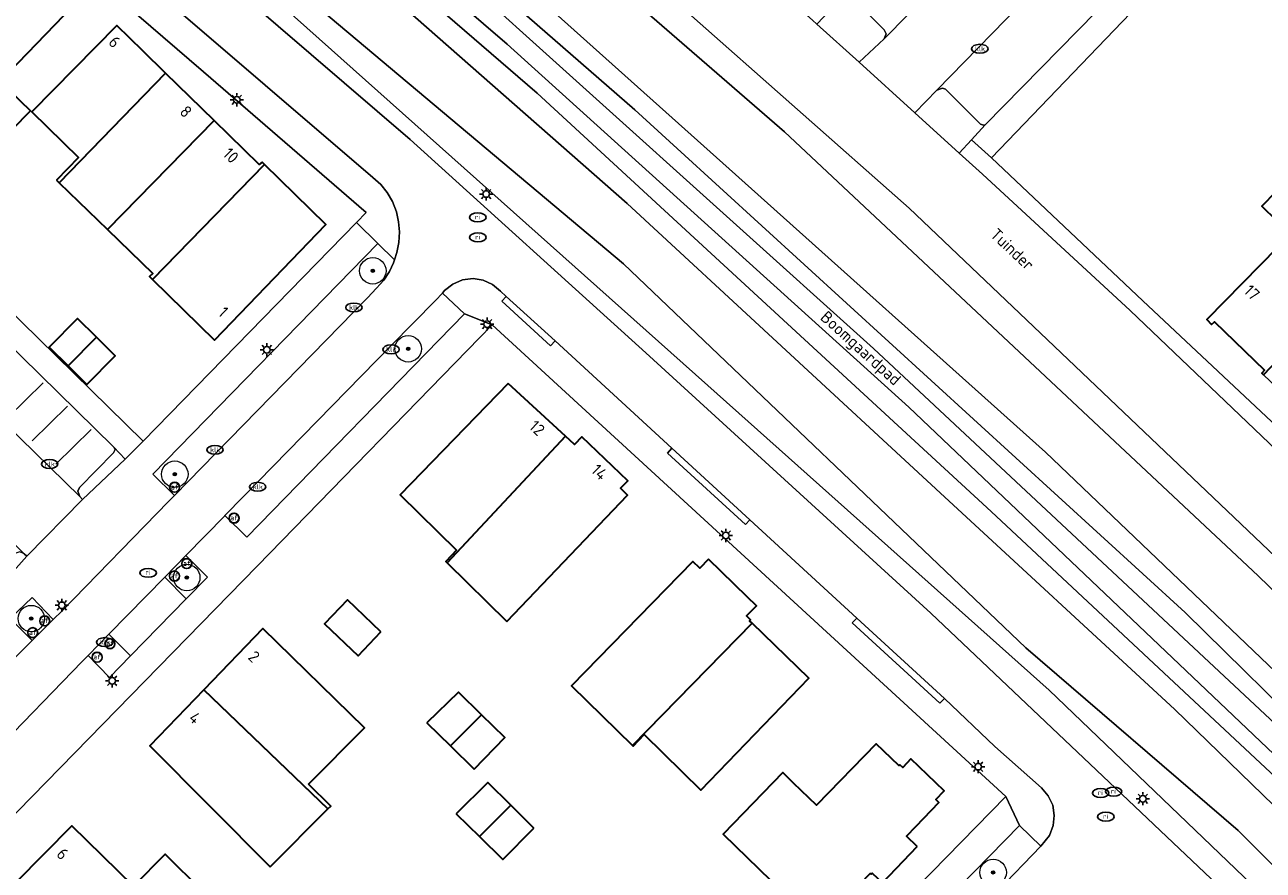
# Model space of a CAD drawing. Header units: metres. Extents: x 103671 to 105190, y 427150 to 429171.
# Tile 214 of 256: x 104198 to 104291, y 428306 to 428370. Entities that reach past the tile are written whole.
import ezdxf
from ezdxf.enums import TextEntityAlignment as Align

# ---------------------------------------------------------------- set-up
doc = ezdxf.new("R2010")
doc.units = ezdxf.units.M
for name, color, linetype, lineweight in [('B-WE-GR-BEPLANTING_CULTUUR_HEESTERS-GV', 253, 'Continuous', 18), ('B-WE-GR-BEPLANTING_CULTUUR_VASTE PLANTENVAK-GV', 253, 'Continuous', 18), ('B-WE-GR-BOOM-S', 253, 'Continuous', 25), ('B-WE-GR-BOOMTEELT-GV', 253, 'Continuous', 13), ('B-WE-IE-MEUBILAIR-S', 253, 'Continuous', 25), ('B-WE-OG-BEBOUWING-GV', 253, 'Continuous', 35), ('B-WE-OG-BEBOUWING-T18', 7, 'Continuous', 18), ('B-WE-OG-TERREIN_BEGROEID-GV', 253, 'Continuous', 18), ('B-WE-OG-TERREIN_ERF-GV', 253, 'Continuous', 18), ('B-WE-OG-TERREIN_OEVER-GV', 253, 'Continuous', 18), ('B-WE-OG-TOPOGRAFIE-T18', 7, 'Continuous', 18), ('B-WE-OG-WATER-GV', 253, 'Continuous', 18), ('B-WE-VH-ONVERHARD_ZAND-GV', 253, 'Continuous', 18), ('B-WE-VH-OPENVERHARDING-GV', 253, 'Continuous', 18), ('B-WE-VH-OPENVERHARDING_BETONELEMENT-GV', 253, 'Continuous', 18), ('B-WE-VH-OPENVERHARDING_BETONSTRAATSTEEN-GV', 253, 'Continuous', 18), ('B-WE-VH-OPENVERHARDING_TEGEL-GV', 253, 'Continuous', 18), ('B-WE-VW-MARKERING_PICTOGRAM-G', 253, 'Continuous', 18)]:
    doc.layers.add(name, color=color, linetype=linetype, lineweight=lineweight)
doc.styles.add('NLCS-ISO', font='NLCS-ISO.ttf')
doc.styles.add('NLCS-ISO-M500-T18', font='NLCS-ISO.ttf', dxfattribs={"height": 0.9})

# ---------------------------------------------------------------- blocks, each defined once
blk = doc.blocks.new('SIE-MEUBILAIR_PAAL_LICHTMAST-SO')
for points in [[(-0.62, 0), (-1, 0)], [(-0.71, 0.71), (-0.44, 0.44)], [(0, 1), (0, 0.62)], [(0.44, 0.44), (0.71, 0.71)], [(1, 0), (0.62, 0)], [(-0.71, -0.71), (-0.44, -0.44)], [(0, -0.62), (0, -1)], [(0.44, -0.44), (0.71, -0.71)]]:
    blk.add_lwpolyline(points)
blk.add_circle((0, 0), 0.5)
blk = doc.blocks.new('SIE-MEUBILAIR_PAAL_AFSLUITPAAL-SO')
blk.add_circle((0, 0), 0.75)
at = {"style": 'NLCS-ISO'}
blk.add_text('af', height=0.75, dxfattribs=at).set_placement((0, 0.05), align=Align.MIDDLE_CENTER)
blk = doc.blocks.new('SIE-MEUBILAIR_PUT_KOLK-SO')
blk.add_ellipse((0, 0), major_axis=(1.25, 0), ratio=0.54)
at = {"style": 'NLCS-ISO'}
blk.add_text('klk', height=0.75, dxfattribs=at).set_placement((0.03, 0), align=Align.MIDDLE_CENTER)
blk = doc.blocks.new('SIE-MEUBILAIR_PUT_RIOOLPUT-SO')
blk.add_ellipse((0, 0), major_axis=(1.25, 0), ratio=0.54)
at = {"style": 'NLCS-ISO'}
blk.add_text('ri', height=0.75, dxfattribs=at).set_placement((-0.04, 0.07), align=Align.MIDDLE_CENTER)
blk = doc.blocks.new('SGR-BOOM_GBKN-SO')
at = {"linetype": 'ByBlock', "lineweight": 18}
h = blk.add_hatch(color=0, dxfattribs=at)
h.dxf.hatch_style = 1
edge = h.paths.add_edge_path()
edge.add_arc((0, 0), 0.25, 0, 360)
at = {"color": 0, "linetype": 'ByBlock', "lineweight": 18}
for radius in [2, 0.25]:
    blk.add_circle((0, 0), radius, dxfattribs=at)
at = {"color": 0, "linetype": 'ByBlock', "lineweight": 18, "style": 'NLCS-ISO'}
blk.add_attdef('SOORT', (2.5, 0), '', height=1.5, dxfattribs=at)

msp = doc.modelspace()

# ---------------------------------------------------------------- linework, layer by layer
at = {"layer": 'B-WE-GR-BEPLANTING_CULTUUR_HEESTERS-GV', "flags": 128}
for points in [[(104205.088, 428337.545), (104204.243, 428338.458), (104204.327, 428338.279), (104204.225, 428338.037), (104201.645, 428335.417), (104201.509, 428335.13), (104201.667, 428334.713), (104201.857, 428334.504)], [(104197.661, 428330.202), (104197.664, 428330.205), (104197.449, 428330.394), (104197.128, 428330.545), (104196.751, 428330.401), (104194.175, 428327.752), (104193.95, 428327.665), (104193.746, 428327.739), (104194.652, 428326.842)]]:
    msp.add_lwpolyline(points, close=True, dxfattribs=at)
at = {"layer": 'B-WE-GR-BEPLANTING_CULTUUR_VASTE PLANTENVAK-GV', "flags": 128}
for points in [[(104259.739, 428372.866), (104259.842, 428373.065), (104257.417, 428370.497), (104260.625, 428367.617), (104262.515, 428369.368), (104262.678, 428369.746), (104262.514, 428370.069), (104259.865, 428372.729)], [(104266.927, 428365.645), (104266.514, 428365.497), (104264.836, 428363.767), (104268.204, 428360.72), (104269.129, 428361.743), (104270.153, 428362.875), (104270.049, 428362.837), (104269.813, 428362.924), (104267.167, 428365.557)], [(104225.479, 428352.652), (104224.201, 428353.893), (104207.196, 428336.423), (104208.817, 428334.803), (104223.423, 428349.775), (104224.118, 428350.497), (104224.66, 428351.11), (104225.083, 428351.763), (104225.41, 428352.425)], [(104230.758, 428348.552), (104229.098, 428350.133), (104228.585, 428349.574), (104225.232, 428346.169), (104214.049, 428334.715), (104212.649, 428333.283), (104214.29, 428331.643)], [(104209.716, 428326.978), (104211.317, 428328.621), (104209.683, 428330.246), (104208.098, 428328.625)], [(104196.4, 428325.48), (104198.062, 428323.811), (104199.661, 428325.409), (104198.058, 428327.089)], [(104203.863, 428324.29), (104202.289, 428322.679), (104203.913, 428321.031), (104205.512, 428322.667)], [(104274.367, 428308.237), (104272.748, 428309.825), (104254.695, 428291.33), (104256.348, 428289.765), (104271.074, 428304.828)]]:
    msp.add_lwpolyline(points, close=True, dxfattribs=at)
at = {"layer": 'B-WE-GR-BOOMTEELT-GV', "flags": 128}
for points in [[(104326.94, 428281.64), (104323.156, 428285.289), (104307.87, 428300.12), (104264.38, 428341.48), (104234.007, 428368.971), (104188.486, 428408.109), (104185.535, 428405.088)], [(104185.178, 428397.103), (104191.184, 428392.055), (104199.006, 428385.534), (104226.661, 428361.757), (104244.479, 428345.599), (104266.054, 428325.9), (104287.265, 428305.78), (104317.524, 428276.141), (104321.795, 428274.738), (104321.801, 428274.749), (104322.382, 428275.849), (104323.187, 428277.201), (104324.376, 428278.833), (104325.712, 428280.339), (104326.94, 428281.64)]]:
    msp.add_lwpolyline(points, dxfattribs=at)
msp.add_lwpolyline([(104270.615, 428333.586), (104295.215, 428310.587), (104310.315, 428295.679), (104322.518, 428284.081), (104323.261, 428282.329), (104322.871, 428280.124), (104321.576, 428278.654), (104318.838, 428278.075), (104315.251, 428280.275), (104306.881, 428288.689), (104294.018, 428301.801), (104275.011, 428320.058), (104249.19, 428343.131), (104211.386, 428376.912), (104194.621, 428390.722), (104191.315, 428393.303), (104189.199, 428396.148), (104189.023, 428398.375), (104189.398, 428399.787), (104190.698, 428400.868), (104192.02, 428401.154), (104194.158, 428400.912), (104196.869, 428399.28), (104236.259, 428365.265)], close=True, dxfattribs=at)
at = {"layer": 'B-WE-OG-BEBOUWING-GV', "flags": 128}
for points in [[(104187.681, 428368.138), (104192.487, 428363.44), (104191.332, 428362.293), (104193.857, 428359.783), (104197.933, 428363.927), (104195.638, 428366.142), (104201.174, 428371.878), (104196.153, 428376.793)], [(104199.894, 428358.667), (104200.099, 428358.469), (104208.135, 428366.791), (104206.426, 428368.459), (104204.454, 428370.392), (104198.037, 428363.846), (104201.56, 428360.393)], [(104203.764, 428354.93), (104211.826, 428363.187), (104208.135, 428366.791), (104200.099, 428358.469)], [(104207.153, 428351.159), (104215.643, 428359.865), (104215.453, 428360.051), (104215.227, 428359.867), (104211.826, 428363.187), (104203.764, 428354.93), (104207.201, 428351.611), (104206.935, 428351.372)], [(104215.643, 428359.865), (104207.153, 428351.159), (104211.858, 428346.571), (104220.282, 428355.328)], [(104292.317, 428353.615), (104286.938, 428348.117), (104287.292, 428347.748), (104287.513, 428347.96), (104291.296, 428344.299), (104291.096, 428344.054), (104291.218, 428343.937), (104300.497, 428353.665), (104300.412, 428353.747), (104300.356, 428353.688), (104296.287, 428357.569), (104296.455, 428357.745), (104294.199, 428359.897), (104291.099, 428356.715), (104293.271, 428354.59)], [(104200.772, 428344.625), (104202.916, 428346.793), (104201.481, 428348.212), (104199.337, 428346.043)], [(104202.916, 428346.793), (104200.772, 428344.625), (104202.207, 428343.206), (104204.351, 428345.375)], [(104234.071, 428343.29), (104225.893, 428334.85), (104230.176, 428330.654), (104229.348, 428329.797), (104229.452, 428329.695), (104238.407, 428339.29)], [(104233.977, 428325.265), (104243.107, 428334.826), (104242.565, 428335.343), (104243.115, 428335.919), (104239.638, 428339.239), (104239.087, 428338.662), (104238.407, 428339.29), (104229.452, 428329.695)], [(104249.236, 428329.976), (104248.57, 428329.294), (104248.051, 428329.801), (104238.858, 428320.382), (104243.486, 428315.865), (104252.529, 428325.123), (104252.332, 428325.315), (104252.409, 428325.387), (104252.11, 428325.681), (104252.854, 428326.444), (104252.161, 428327.121)], [(104224.441, 428324.477), (104221.911, 428326.9), (104220.178, 428325.089), (104222.72, 428322.655)], [(104218.971, 428312.944), (104223.196, 428317.217), (104215.514, 428324.736), (104211.046, 428320.093), (104220.425, 428311.067), (104220.645, 428311.289)], [(104243.486, 428315.865), (104243.52, 428315.832), (104244.351, 428316.692), (104248.638, 428312.5), (104256.812, 428320.958), (104252.529, 428325.123)], [(104216.076, 428306.678), (104220.425, 428311.067), (104211.046, 428320.093), (104206.959, 428315.846)], [(104227.909, 428317.587), (104229.703, 428315.833), (104232.061, 428318.192), (104230.306, 428319.917)], [(104231.497, 428314.079), (104233.816, 428316.468), (104232.061, 428318.192), (104229.703, 428315.833)], [(104265.024, 428308.224), (104264.205, 428309.006), (104264.932, 428309.766), (104266.65, 428311.564), (104266.418, 428311.788), (104267.049, 428312.442), (104264.547, 428314.86), (104263.932, 428314.212), (104263.696, 428314.414), (104263.625, 428314.349), (104261.908, 428316.007), (104257.413, 428311.343), (104255.672, 428313.02), (104254.844, 428313.818), (104250.331, 428309.154), (104257.546, 428302.146), (104261.461, 428306.188), (104261.535, 428306.12), (104261.626, 428306.202), (104262.387, 428305.464)], [(104230.151, 428310.707), (104231.915, 428308.968), (104234.264, 428311.351), (104232.524, 428313.079)], [(104236.004, 428309.622), (104234.264, 428311.351), (104231.915, 428308.968), (104233.678, 428307.229)], [(104196.834, 428305.486), (104196.758, 428305.563), (104196.59, 428305.39), (104205.848, 428296.198), (104210.308, 428300.69), (104208.659, 428302.335), (104210.983, 428304.809), (104208.116, 428307.639), (104205.734, 428305.212), (104201.054, 428309.791)]]:
    msp.add_lwpolyline(points, close=True, dxfattribs=at)
at = {"layer": 'B-WE-OG-TERREIN_BEGROEID-GV', "flags": 128}
for points in [[(104189.598, 428409.247), (104229.106, 428375.324), (104261.707, 428345.942), (104294.033, 428315.724), (104325.082, 428285.666)], [(104309.316, 428302.889), (104295.753, 428315.651), (104285.284, 428325.951), (104243.648, 428364.013), (104219.349, 428385.198), (104199.563, 428401.679), (104197.017, 428403.609)]]:
    msp.add_lwpolyline(points, dxfattribs=at)
at = {"layer": 'B-WE-OG-TERREIN_ERF-GV', "flags": 128}
for points in [[(104301.784, 428392.649), (104287.325, 428377.773), (104270.639, 428360.377), (104282.1, 428349.528), (104297.531, 428335.05)], [(104192.106, 428230.458), (104218.963, 428257.954), (104239.197, 428278.725), (104271.719, 428311.999), (104232.873, 428347.714), (104215.094, 428329.458), (104202.346, 428316.412), (104174.329, 428287.73)]]:
    msp.add_lwpolyline(points, dxfattribs=at)
for points in [[(104191.297, 428383.862), (104190.603, 428384.282), (104189.948, 428384.396), (104189.806, 428384.421), (104189.08, 428384.221), (104188.448, 428383.763), (104174.894, 428369.881), (104206.452, 428338.918), (104222.59, 428355.464), (104223.323, 428356.216), (104211.013, 428366.872), (104191.801, 428383.425)], [(104192.487, 428363.44), (104187.681, 428368.138), (104183.325, 428372.396), (104191.811, 428381.044), (104196.153, 428376.793), (104201.174, 428371.878), (104195.638, 428366.142), (104197.933, 428363.927), (104193.857, 428359.783), (104191.332, 428362.293)], [(104207.201, 428351.611), (104203.764, 428354.93), (104200.099, 428358.469), (104199.894, 428358.667), (104201.56, 428360.393), (104198.037, 428363.846), (104204.454, 428370.392), (104206.426, 428368.459), (104208.135, 428366.791), (104211.826, 428363.187), (104215.227, 428359.867), (104215.453, 428360.051), (104215.643, 428359.865), (104220.282, 428355.328), (104211.858, 428346.571), (104207.153, 428351.159), (104206.935, 428351.372)], [(104286.938, 428348.117), (104292.317, 428353.615), (104293.271, 428354.59), (104291.099, 428356.715), (104294.199, 428359.897), (104296.455, 428357.745), (104296.287, 428357.569), (104300.356, 428353.688), (104300.412, 428353.747), (104300.497, 428353.665), (104304.81, 428349.551), (104305.64, 428350.421), (104307.916, 428348.25), (104304.081, 428344.23), (104301.9, 428346.31), (104295.868, 428339.987), (104296.096, 428339.77), (104295.854, 428339.516), (104291.218, 428343.937), (104291.096, 428344.054), (104291.296, 428344.299), (104287.513, 428347.96), (104287.292, 428347.748)], [(104202.916, 428346.793), (104204.351, 428345.375), (104202.207, 428343.206), (104200.772, 428344.625), (104199.337, 428346.043), (104201.481, 428348.212)], [(104225.893, 428334.85), (104234.071, 428343.29), (104238.407, 428339.29), (104239.087, 428338.662), (104239.638, 428339.239), (104243.115, 428335.919), (104242.565, 428335.343), (104243.107, 428334.826), (104233.977, 428325.265), (104229.452, 428329.695), (104229.348, 428329.797), (104230.176, 428330.654)], [(104243.52, 428315.832), (104243.486, 428315.865), (104238.858, 428320.382), (104248.051, 428329.801), (104248.57, 428329.294), (104249.236, 428329.976), (104252.161, 428327.121), (104252.854, 428326.444), (104252.11, 428325.681), (104252.409, 428325.387), (104252.332, 428325.315), (104252.529, 428325.123), (104256.812, 428320.958), (104248.638, 428312.5), (104244.351, 428316.692)], [(104221.911, 428326.9), (104224.441, 428324.477), (104222.72, 428322.655), (104220.178, 428325.089)], [(104223.196, 428317.217), (104218.971, 428312.944), (104220.645, 428311.289), (104220.425, 428311.067), (104216.076, 428306.678), (104206.959, 428315.846), (104211.046, 428320.093), (104215.514, 428324.736)], [(104233.816, 428316.468), (104231.497, 428314.079), (104229.703, 428315.833), (104227.909, 428317.587), (104230.306, 428319.917), (104232.061, 428318.192)], [(104264.205, 428309.006), (104265.024, 428308.224), (104262.387, 428305.464), (104261.626, 428306.202), (104261.535, 428306.12), (104261.461, 428306.188), (104257.546, 428302.146), (104250.331, 428309.154), (104254.844, 428313.818), (104255.672, 428313.02), (104257.413, 428311.343), (104261.908, 428316.007), (104263.625, 428314.349), (104263.696, 428314.414), (104263.932, 428314.212), (104264.547, 428314.86), (104267.049, 428312.442), (104266.418, 428311.788), (104266.65, 428311.564), (104264.932, 428309.766)], [(104234.264, 428311.351), (104236.004, 428309.622), (104233.678, 428307.229), (104231.915, 428308.968), (104230.151, 428310.707), (104232.524, 428313.079)], [(104196.758, 428305.563), (104196.834, 428305.486), (104201.054, 428309.791), (104205.734, 428305.212), (104208.116, 428307.639), (104210.983, 428304.809), (104208.659, 428302.335), (104210.308, 428300.69), (104205.848, 428296.198), (104205.727, 428296.076), (104204.087, 428297.626), (104197.441, 428291.041), (104194.587, 428293.856), (104196.956, 428296.276), (104192.225, 428300.908), (104192.222, 428300.911), (104196.59, 428305.39)]]:
    msp.add_lwpolyline(points, close=True, dxfattribs=at)
at = {"layer": 'B-WE-OG-TERREIN_OEVER-GV', "flags": 128}
for points in [[(104321.469, 428301.474), (104298.399, 428324.174), (104264.405, 428356.559), (104247.511, 428371.496), (104225.295, 428390.52), (104209.943, 428403.667), (104205.051, 428407.856), (104202.038, 428409.181), (104199.878, 428409.374), (104198.406, 428408.897), (104197.056, 428407.392)], [(104311.988, 428302.456), (104297.189, 428316.607), (104274.738, 428338.075), (104250.8, 428359.527), (104226.861, 428380.98), (104217.536, 428388.825), (104200.65, 428403.031), (104199.394, 428404.465), (104199.218, 428405.833), (104200.342, 428407.046), (104201.302, 428407.275), (104202.648, 428407.03), (104203.929, 428406.425), (104207.009, 428404.07), (104217.218, 428395.186), (104239.069, 428376.172), (104254.977, 428362.329), (104270.713, 428347.564), (104290.806, 428328.709), (104326.36, 428294.295)], [(104197.017, 428403.609), (104199.563, 428401.679), (104219.349, 428385.198), (104243.648, 428364.013), (104285.284, 428325.951), (104295.753, 428315.651), (104309.316, 428302.889)]]:
    msp.add_lwpolyline(points, dxfattribs=at)
for points in [[(104295.215, 428310.587), (104270.615, 428333.586), (104236.259, 428365.265), (104196.869, 428399.28), (104194.158, 428400.912), (104192.02, 428401.154), (104190.698, 428400.868), (104189.398, 428399.787), (104189.023, 428398.375), (104189.199, 428396.148), (104191.315, 428393.303), (104194.621, 428390.722), (104211.386, 428376.912), (104249.19, 428343.131), (104275.011, 428320.058), (104294.018, 428301.801), (104306.881, 428288.689), (104315.251, 428280.275), (104318.838, 428278.075), (104321.576, 428278.654), (104322.871, 428280.124), (104323.261, 428282.329), (104322.518, 428284.081), (104310.315, 428295.679)], [(104289.294, 428309.426), (104273.23, 428323.273), (104242.798, 428352.351), (104214.787, 428375.924), (104191.801, 428395.269), (104191.264, 428396.838), (104191.573, 428397.687), (104192.537, 428398.652), (104193.733, 428398.845), (104195.353, 428398.304), (104202.835, 428391.936), (104216.869, 428379.991), (104243.065, 428356.899), (104266.426, 428335.308), (104284.509, 428318.595), (104307.778, 428296.037), (104319.643, 428283.701), (104320.26, 428282.265), (104320.297, 428281.193), (104319.605, 428280.21), (104318.824, 428280.135), (104318.385, 428280.246)]]:
    msp.add_lwpolyline(points, close=True, dxfattribs=at)
at = {"layer": 'B-WE-OG-WATER-GV', "flags": 128}
msp.add_lwpolyline([(104326.36, 428294.295), (104290.806, 428328.709), (104270.713, 428347.564), (104254.977, 428362.329), (104239.069, 428376.172), (104217.218, 428395.186), (104207.009, 428404.07), (104203.929, 428406.425), (104202.648, 428407.03), (104201.302, 428407.275), (104200.342, 428407.046), (104199.218, 428405.833), (104199.394, 428404.465), (104200.65, 428403.031), (104217.536, 428388.825), (104226.861, 428380.98), (104250.8, 428359.527), (104274.738, 428338.075), (104297.189, 428316.607), (104311.988, 428302.456)], dxfattribs=at)
msp.add_lwpolyline([(104273.23, 428323.273), (104289.294, 428309.426), (104318.385, 428280.246), (104318.824, 428280.135), (104319.605, 428280.21), (104320.297, 428281.193), (104320.26, 428282.265), (104319.643, 428283.701), (104307.778, 428296.037), (104284.509, 428318.595), (104266.426, 428335.308), (104243.065, 428356.899), (104216.869, 428379.991), (104202.835, 428391.936), (104195.353, 428398.304), (104193.733, 428398.845), (104192.537, 428398.652), (104191.573, 428397.687), (104191.264, 428396.838), (104191.801, 428395.269), (104214.787, 428375.924), (104242.798, 428352.351)], close=True, dxfattribs=at)
at = {"layer": 'B-WE-VH-ONVERHARD_ZAND-GV', "flags": 128}
msp.add_lwpolyline([(104325.082, 428285.666), (104294.033, 428315.724), (104261.707, 428345.942), (104229.106, 428375.324), (104189.598, 428409.247), (104188.486, 428408.109), (104234.007, 428368.971), (104264.38, 428341.48), (104307.87, 428300.12), (104323.156, 428285.289), (104326.94, 428281.64), (104327.221, 428281.937), (104328.14, 428282.773)], close=True, dxfattribs=at)
at = {"layer": 'B-WE-VH-OPENVERHARDING-GV', "flags": 128}
for points in [[(104191.801, 428383.425), (104211.013, 428366.872), (104223.323, 428356.216), (104222.59, 428355.464), (104224.201, 428353.893), (104225.479, 428352.652), (104225.646, 428353.197), (104225.805, 428353.946), (104225.845, 428354.752), (104225.781, 428355.523), (104225.615, 428356.283), (104225.31, 428357.052), (104224.922, 428357.735), (104224.447, 428358.338), (104223.833, 428358.888), (104207.55, 428372.891), (104207.217, 428372.511), (104203.447, 428375.794), (104203.764, 428376.158), (104195.42, 428383.353)], [(104174.329, 428287.73), (104202.346, 428316.412), (104215.094, 428329.458), (104232.873, 428347.714), (104230.758, 428348.552), (104214.29, 428331.643), (104212.649, 428333.283), (104212.636, 428333.269), (104209.683, 428330.246), (104211.317, 428328.621), (104209.716, 428326.978), (104205.512, 428322.667), (104203.913, 428321.031), (104202.289, 428322.679), (104201.844, 428322.224), (104195.124, 428315.323)], [(104254.695, 428291.33), (104272.748, 428309.825), (104271.719, 428311.999), (104239.197, 428278.725)]]:
    msp.add_lwpolyline(points, dxfattribs=at)
for points in [[(104193.746, 428327.739), (104179.801, 428341.383), (104179.709, 428341.599), (104179.784, 428341.807), (104182.749, 428344.842), (104182.784, 428344.878), (104186.854, 428349.038), (104186.936, 428349.123), (104189.834, 428352.124), (104190.056, 428352.231), (104190.283, 428352.137), (104204.225, 428338.478), (104204.243, 428338.458), (104205.088, 428337.545), (104206.452, 428338.918), (104174.894, 428369.881), (104173.819, 428368.776), (104189.133, 428353.823), (104161.241, 428325.258), (104162.323, 428324.254), (104179.172, 428341.474), (104194.383, 428326.58), (104194.652, 428326.842)], [(104186.936, 428349.123), (104201.667, 428334.713), (104201.509, 428335.13), (104201.645, 428335.417), (104204.225, 428338.037), (104204.327, 428338.279), (104204.243, 428338.458), (104204.225, 428338.478), (104190.283, 428352.137), (104190.056, 428352.231), (104189.834, 428352.124)], [(104182.749, 428344.842), (104197.449, 428330.394), (104197.664, 428330.205), (104201.857, 428334.504), (104201.667, 428334.713), (104186.936, 428349.123), (104186.854, 428349.038), (104182.784, 428344.878)], [(104205.512, 428322.667), (104209.716, 428326.978), (104208.098, 428328.625), (104203.863, 428324.29)], [(104198.062, 428323.811), (104196.4, 428325.48), (104192.218, 428321.076), (104193.806, 428319.467), (104196.826, 428322.575)]]:
    msp.add_lwpolyline(points, close=True, dxfattribs=at)
at = {"layer": 'B-WE-VH-OPENVERHARDING_BETONELEMENT-GV', "flags": 128}
for points in [[(104233.919, 428349.875), (104233.597, 428349.51), (104237.278, 428346.139), (104237.629, 428346.499)], [(104246.453, 428338.379), (104246.123, 428338.013), (104252.02, 428332.605), (104252.363, 428332.97)], [(104267.08, 428319.427), (104260.445, 428325.509), (104260.102, 428325.164), (104266.737, 428319.07)]]:
    msp.add_lwpolyline(points, close=True, dxfattribs=at)
at = {"layer": 'B-WE-VH-OPENVERHARDING_BETONSTRAATSTEEN-GV', "flags": 128}
for points in [[(104334.146, 428297.522), (104322.641, 428308.953), (104310.937, 428320.678), (104308.344, 428322.804), (104296.625, 428334.017), (104281.124, 428348.805), (104269.963, 428359.129), (104268.204, 428360.72), (104264.836, 428363.767), (104260.625, 428367.617), (104257.417, 428370.497), (104257.096, 428370.785), (104253.265, 428374.225), (104248.078, 428378.843), (104234.166, 428390.919), (104215.076, 428407.485), (104211.467, 428403.707), (104209.943, 428403.667), (104225.295, 428390.52), (104247.511, 428371.496), (104264.405, 428356.559), (104298.399, 428324.174), (104321.469, 428301.474)], [(104287.265, 428305.78), (104266.054, 428325.9), (104244.479, 428345.599), (104226.661, 428361.757), (104199.006, 428385.534), (104191.184, 428392.055)], [(104195.42, 428383.353), (104203.764, 428376.158), (104207.55, 428372.891), (104223.833, 428358.888), (104224.447, 428358.338), (104224.922, 428357.735), (104225.31, 428357.052), (104225.615, 428356.283), (104225.781, 428355.523), (104225.845, 428354.752), (104225.805, 428353.946), (104225.646, 428353.197), (104225.479, 428352.652), (104225.41, 428352.425), (104225.083, 428351.763), (104224.66, 428351.11), (104224.118, 428350.497), (104223.423, 428349.775), (104208.817, 428334.803), (104208.382, 428334.358), (104200.321, 428326.068), (104199.661, 428325.409), (104198.062, 428323.811), (104196.826, 428322.575)], [(104196.4, 428325.48), (104198.058, 428327.089), (104199.661, 428325.409), (104200.321, 428326.068), (104208.382, 428334.358), (104208.817, 428334.803), (104207.196, 428336.423), (104224.201, 428353.893), (104222.59, 428355.464), (104206.452, 428338.918), (104205.088, 428337.545), (104201.857, 428334.504), (104197.664, 428330.205), (104197.661, 428330.202), (104194.652, 428326.842)], [(104195.124, 428315.323), (104201.844, 428322.224), (104202.289, 428322.679), (104203.863, 428324.29), (104208.098, 428328.625), (104209.683, 428330.246), (104212.636, 428333.269), (104212.649, 428333.283), (104214.049, 428334.715), (104225.232, 428346.169), (104228.585, 428349.574), (104229.098, 428350.133), (104229.269, 428350.32), (104229.888, 428350.809), (104230.613, 428351.128), (104231.424, 428351.233), (104232.171, 428351.111), (104232.894, 428350.766), (104233.493, 428350.283), (104233.919, 428349.875), (104237.629, 428346.499), (104246.453, 428338.379), (104252.363, 428332.97), (104260.445, 428325.509), (104267.08, 428319.427), (104270.901, 428315.797), (104274.435, 428312.657), (104274.93, 428312.069), (104275.27, 428311.348), (104275.396, 428310.579), (104275.308, 428309.805), (104275.024, 428309.045), (104274.367, 428308.237), (104271.074, 428304.828)]]:
    msp.add_lwpolyline(points, dxfattribs=at)
for points in [[(104262.515, 428369.368), (104277.125, 428384.209), (104273.983, 428387.155), (104273.767, 428387.229), (104273.584, 428387.149), (104259.842, 428373.065), (104259.739, 428372.866), (104259.865, 428372.729), (104262.514, 428370.069), (104262.678, 428369.746)], [(104281.106, 428380.475), (104277.125, 428384.209), (104262.515, 428369.368), (104260.625, 428367.617), (104264.836, 428363.767), (104266.514, 428365.497)], [(104284.275, 428377.389), (104284.21, 428377.556), (104281.106, 428380.475), (104266.514, 428365.497), (104266.927, 428365.645), (104267.167, 428365.557), (104269.813, 428362.924), (104270.049, 428362.837), (104270.153, 428362.875), (104284.18, 428377.181)], [(104232.873, 428347.714), (104271.719, 428311.999), (104272.748, 428309.825), (104274.367, 428308.237), (104275.024, 428309.045), (104275.308, 428309.805), (104275.396, 428310.579), (104275.27, 428311.348), (104274.93, 428312.069), (104274.435, 428312.657), (104270.901, 428315.797), (104267.08, 428319.427), (104266.737, 428319.07), (104260.102, 428325.164), (104260.445, 428325.509), (104252.363, 428332.97), (104252.02, 428332.605), (104246.123, 428338.013), (104246.453, 428338.379), (104237.629, 428346.499), (104237.278, 428346.139), (104233.597, 428349.51), (104233.919, 428349.875), (104233.493, 428350.283), (104232.894, 428350.766), (104232.171, 428351.111), (104231.424, 428351.233), (104230.613, 428351.128), (104229.888, 428350.809), (104229.269, 428350.32), (104229.098, 428350.133), (104230.758, 428348.552)]]:
    msp.add_lwpolyline(points, close=True, dxfattribs=at)
at = {"layer": 'B-WE-VH-OPENVERHARDING_TEGEL-GV', "flags": 128}
for points in [[(104270.153, 428362.875), (104269.129, 428361.743), (104270.639, 428360.377), (104287.325, 428377.773), (104301.784, 428392.649), (104300.447, 428393.934), (104285.576, 428378.747), (104284.18, 428377.181)], [(104308.344, 428322.804), (104310.937, 428320.678), (104312.932, 428320.498), (104312.248, 428320.935), (104298.725, 428334.029), (104297.531, 428335.05), (104282.1, 428349.528), (104270.639, 428360.377), (104269.129, 428361.743), (104268.204, 428360.72), (104269.963, 428359.129), (104281.124, 428348.805), (104296.625, 428334.017)]]:
    msp.add_lwpolyline(points, close=True, dxfattribs=at)
at = {"layer": 'B-WE-VW-MARKERING_PICTOGRAM-G', "flags": 128}
for points in [[(104196.218, 428340.704), (104198.88, 428343.333)], [(104198.062, 428338.929), (104200.724, 428341.557)], [(104199.86, 428337.165), (104202.522, 428339.793)]]:
    msp.add_lwpolyline(points, dxfattribs=at)

# ---------------------------------------------------------------- block references
at = {"layer": 'B-WE-GR-BOOM-S', "xscale": 0.5, "yscale": 0.5, "zscale": 0.5}
for p in [(104223.832, 428351.814), (104226.508, 428345.906), (104208.852, 428336.413), (104209.755, 428328.59), (104197.994, 428325.479), (104270.766, 428306.258)]:
    msp.add_blockref('SGR-BOOM_GBKN-SO', p, dxfattribs=at)
at = {"layer": 'B-WE-IE-MEUBILAIR-S', "xscale": 0.5, "yscale": 0.5, "zscale": 0.5}
for name, p in [('SIE-MEUBILAIR_PUT_KOLK-SO', (104269.759, 428368.625)), ('SIE-MEUBILAIR_PAAL_LICHTMAST-SO', (104213.544, 428364.767)), ('SIE-MEUBILAIR_PAAL_LICHTMAST-SO', (104232.406, 428357.627)), ('SIE-MEUBILAIR_PUT_RIOOLPUT-SO', (104231.773, 428355.861)), ('SIE-MEUBILAIR_PUT_RIOOLPUT-SO', (104231.783, 428354.346)), ('SIE-MEUBILAIR_PUT_KOLK-SO', (104222.404, 428349.037)), ('SIE-MEUBILAIR_PAAL_LICHTMAST-SO', (104232.486, 428347.781)), ('SIE-MEUBILAIR_PAAL_LICHTMAST-SO', (104215.81, 428345.822)), ('SIE-MEUBILAIR_PUT_KOLK-SO', (104225.213, 428345.862)), ('SIE-MEUBILAIR_PUT_KOLK-SO', (104211.892, 428338.258)), ('SIE-MEUBILAIR_PUT_KOLK-SO', (104199.387, 428337.18)), ('SIE-MEUBILAIR_PAAL_AFSLUITPAAL-SO', (104208.837, 428335.433)), ('SIE-MEUBILAIR_PAAL_AFSLUITPAAL-SO', (104208.841, 428335.415)), ('SIE-MEUBILAIR_PUT_KOLK-SO', (104215.119, 428335.46)), ('SIE-MEUBILAIR_PAAL_AFSLUITPAAL-SO', (104213.335, 428333.094)), ('SIE-MEUBILAIR_PAAL_AFSLUITPAAL-SO', (104213.339, 428333.076)), ('SIE-MEUBILAIR_PAAL_LICHTMAST-SO', (104250.549, 428331.777)), ('SIE-MEUBILAIR_PAAL_AFSLUITPAAL-SO', (104209.753, 428329.653)), ('SIE-MEUBILAIR_PAAL_AFSLUITPAAL-SO', (104209.757, 428329.635)), ('SIE-MEUBILAIR_PUT_RIOOLPUT-SO', (104206.835, 428328.942)), ('SIE-MEUBILAIR_PAAL_AFSLUITPAAL-SO', (104208.825, 428328.709)), ('SIE-MEUBILAIR_PAAL_AFSLUITPAAL-SO', (104208.829, 428328.691)), ('SIE-MEUBILAIR_PAAL_LICHTMAST-SO', (104200.309, 428326.484)), ('SIE-MEUBILAIR_PAAL_AFSLUITPAAL-SO', (104199.005, 428325.312)), ('SIE-MEUBILAIR_PAAL_AFSLUITPAAL-SO', (104199.009, 428325.294)), ('SIE-MEUBILAIR_PAAL_AFSLUITPAAL-SO', (104198.099, 428324.421)), ('SIE-MEUBILAIR_PAAL_AFSLUITPAAL-SO', (104198.103, 428324.403)), ('SIE-MEUBILAIR_PUT_KOLK-SO', (104203.558, 428323.698)), ('SIE-MEUBILAIR_PAAL_AFSLUITPAAL-SO', (104203.945, 428323.588)), ('SIE-MEUBILAIR_PAAL_AFSLUITPAAL-SO', (104203.949, 428323.57)), ('SIE-MEUBILAIR_PAAL_AFSLUITPAAL-SO', (104202.973, 428322.563)), ('SIE-MEUBILAIR_PAAL_AFSLUITPAAL-SO', (104202.977, 428322.545)), ('SIE-MEUBILAIR_PAAL_LICHTMAST-SO', (104204.105, 428320.765)), ('SIE-MEUBILAIR_PAAL_LICHTMAST-SO', (104269.627, 428314.266)), ('SIE-MEUBILAIR_PUT_RIOOLPUT-SO', (104278.902, 428312.27)), ('SIE-MEUBILAIR_PUT_RIOOLPUT-SO', (104279.889, 428312.38)), ('SIE-MEUBILAIR_PAAL_LICHTMAST-SO', (104282.096, 428311.84)), ('SIE-MEUBILAIR_PUT_RIOOLPUT-SO', (104279.294, 428310.477))]:
    msp.add_blockref(name, p, dxfattribs=at)

# ---------------------------------------------------------------- texts
at = {"layer": 'B-WE-OG-BEBOUWING-T18', "style": 'NLCS-ISO-M500-T18'}
for s, rotation, p in [('6', 315.6, (104204.298, 428369.145)), ('8', 315.7, (104209.696, 428363.869)), ('10', 315.7, (104213.097, 428360.549)), ('17', 315.6, (104290.342, 428350.167)), ('1', 316.1, (104212.524, 428348.706)), ('12', 317.3, (104236.259, 428339.911)), ('14', 316.3, (104240.978, 428336.577)), ('2', 316.1, (104214.848, 428322.601)), ('4', 316.1, (104210.379, 428317.958)), ('6', 315.6, (104200.368, 428307.663))]:
    msp.add_text(s, height=0.9, rotation=rotation, dxfattribs=at).set_placement(p, align=Align.MIDDLE)
at = {"layer": 'B-WE-OG-TOPOGRAFIE-T18', "style": 'NLCS-ISO-M500-T18'}
for s, rotation, p in [('Tuinder', 316.8, (104272.229, 428353.436)), ('Boomgaardpad', 317.9, (104260.666, 428345.862))]:
    msp.add_text(s, height=0.9, rotation=rotation, dxfattribs=at).set_placement(p, align=Align.MIDDLE)

doc.saveas('drawing.dxf')
